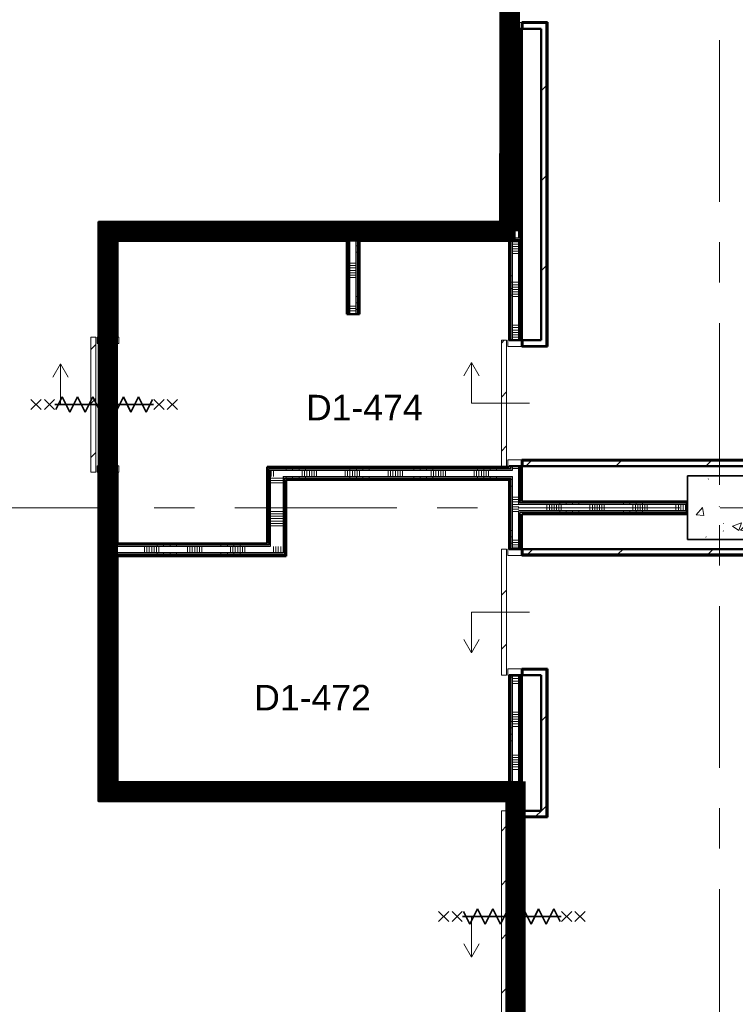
# Model space of a CAD drawing. Extents: x -2538 to 83400, y -8040 to 61900.
# Tile 7 of 105: x 10108 to 15725, y 11700 to 19433. Entities that reach past the tile are written whole.
import ezdxf

# ---------------------------------------------------------------- set-up
doc = ezdxf.new("R2010")
doc.units = 0
doc.header["$LTSCALE"] = 100
doc.linetypes.add('SCHEIDING_BRANDWEREND60', pattern=[3.2, 0.8, -1.6, 0.8])
doc.linetypes.add('stramien', pattern=[22.225, 12.7, -3.175, 3.175, -3.175])
for name, color, linetype, lineweight in [('00---0--FM-RUIMTENR', 7, 'Continuous', 18), ('BA20----_WANDEN', 14, 'Continuous', 50), ('BL$1A---_ALGEMEEN', 7, 'Continuous', 18), ('BL$7A---_STRAMIEN', 7, 'Continuous', 18), ('BL20----_WANDEN', 7, 'Continuous', 25), ('BL28----_CONSTRUCTIES', 4, 'Continuous', 18), ('BL30----_BRANDSYMBOLEN', 14, 'Continuous', 35), ('BL30----_KOZIJNEN', 14, 'Continuous', 25), ('BL40----_BRANDWERENDESCHEIDING_60MIN', 84, 'SCHEIDING_BRANDWEREND60', 158)]:
    doc.layers.add(name, color=color, linetype=linetype, lineweight=lineweight)
doc.styles.add('Arial', font='arial.ttf', dxfattribs={"height": 200})
pattern_1 = [(45, (1253.4, 5927.3), (-353.553, 353.553), [])]
pattern_2 = [(270, (14496.67, 15650), (500, -2e-12), []), (270, (14446.67, 15650), (500, -2e-12), []), (270, (14396.67, 15650), (500, -2e-12), []), (270, (14346.67, 15650), (500, -2e-12), [])]
pattern_3 = [(90, (12587.5, 17695), (-500, 2e-12), []), (90, (12637.5, 17695), (-500, 2e-12), []), (90, (12687.5, 17695), (-500, 2e-12), []), (90, (12737.5, 17695), (-500, 2e-12), [])]
pattern_4 = [(180, (10875, 15695), (7e-13, -500), []), (180, (10875, 15745), (7e-13, -500), []), (180, (10875, 15795), (7e-13, -500), []), (180, (10875, 15845), (7e-13, -500), [])]
pattern_5 = [(270, (12262.5, 13445), (500, -2e-12), []), (270, (12212.5, 13445), (500, -2e-12), []), (270, (12162.5, 13445), (500, -2e-12), []), (270, (12112.5, 13445), (500, -2e-12), [])]
pattern_6 = [(270, (11337.5, 15320), (500, 3e-14), []), (270, (11287.5, 15320), (500, 3e-14), []), (270, (11237.5, 15320), (500, 3e-14), []), (270, (11187.5, 15320), (500, 3e-14), [])]
pattern_7 = [(90, (13200, 15820), (-500, 2e-12), []), (90, (13250, 15820), (-500, 2e-12), []), (90, (13300, 15820), (-500, 2e-12), []), (90, (13350, 15820), (-500, 2e-12), [])]
pattern_8 = [(0, (12050, 15370), (0, 500), []), (0, (12050, 15320), (0, 500), []), (0, (12050, 15270), (0, 500), []), (0, (12050, 15220), (0, 500), [])]
pattern_9 = [(180, (12775, 17607.5), (-6e-14, -500), []), (180, (12775, 17657.5), (-6e-14, -500), []), (180, (12775, 17707.5), (-6e-14, -500), []), (180, (12775, 17757.5), (-6e-14, -500), [])]
pattern_10 = [(180, (14050, 19670), (7e-13, -500), []), (180, (14050, 19720), (7e-13, -500), []), (180, (14050, 19770), (7e-13, -500), []), (180, (14050, 19820), (7e-13, -500), [])]
pattern_11 = [(180, (14050, 15770), (7e-13, -500), []), (180, (14050, 15820), (7e-13, -500), []), (180, (14050, 15870), (7e-13, -500), []), (180, (14050, 15920), (7e-13, -500), [])]
pattern_12 = [(180, (14050, 11870), (7e-13, -500), []), (180, (14050, 11920), (7e-13, -500), []), (180, (14050, 11970), (7e-13, -500), []), (180, (14050, 12020), (7e-13, -500), [])]

# ---------------------------------------------------------------- blocks, each defined once
blk = doc.blocks.new('28_CL_beton - kolom - Betonkolom 500x500-V36-1')
at = {"layer": 'BL28----_CONSTRUCTIES'}
h = blk.add_hatch(dxfattribs=at)
h.set_pattern_fill('FP_38', color=256, style=0, pattern_type=2)
h.set_pattern_definition([(50, (-14346.6, -9672.7), (728.737, -63.756), [76.2, -838.2]), (355, (-14346.6, -9672.7), (-140.972, 764.228), [60.96, -670.56]), (100.451, (-14285.9, -9678), (587.77, 700.467), [64.76, -712.36]), (46.184, (-14346.6, -9469.5), (1084.316, -168.17), [114.3, -1257.3]), (96.636, (-14256.2, -9483.5), (949.61, 989.71), [97.14, -1068.54]), (351.184, (-14346.6, -9469.5), (949.62, 989.7), [91.44, -1005.84]), (21, (-14245, -9520.3), (606.458, -409.06), [76.2, -838.2]), (326, (-14245, -9520.3), (247.208, 736.753), [60.96, -670.56]), (71.451, (-14194.5, -9554.4), (853.668, 327.685), [64.76, -712.36]), (37.5, (-14346.6, -9672.68), (12.3547, 338.22), [3.353, -659.079, 3.353, -677.367, -673.1]), (37.5, (-14346.6, -9672.68), (12.3547, 338.22), [-1343.152, 3.353, -669.747]), (7.5, (-14346.6, -9672.68), (267.279, 400.722), [3.353, -384.759, 3.353, -643.839, -256.54]), (7.5, (-14346.6, -9672.68), (267.279, 400.722), [-1035.304, 3.353, -253.187]), (327.5, (-14573.18, -9672.68), (542.3633, -22.9153), [3.353, -250.647, 3.353, -789.127, -1051.56]), (327.5, (-14573.18, -9672.68), (542.3633, -22.9153), [-1046.48, 3.353, -1048.207]), (317.5, (-14674.78, -9672.7), (592.517, 101.707), [3.353, -326.847, 3.353, -522.935, -746.76]), (317.5, (-14674.78, -9672.7), (592.517, 101.707), [-856.488, 3.353, -743.407])])
h.paths.add_polyline_path([(250, -250), (250, 250), (-250, 250), (-250, -250), (64, -250)], flags=0)
at = {"layer": 'BL28----_CONSTRUCTIES', "lineweight": 35}
for p, q in [((250, 250), (-250, 250)), ((-250, 250), (-250, -250)), ((250, -250), (250, 250)), ((-250, -250), (250, -250))]:
    blk.add_line(p, q, dxfattribs=at)
blk = doc.blocks.new('32_DR_AMC_s_enkele schuifdeur_dt1 - 990x2160-V234-1')
at = {"layer": 'BL30----_KOZIJNEN', "lineweight": 18}
h = blk.add_hatch(dxfattribs=at)
h.set_pattern_fill('FP_1194', color=256, style=0, pattern_type=2)
h.set_pattern_definition([(315, (-10167.68, 12746.6), (212.132, 212.132), [])])
h.paths.add_polyline_path([(-170, 70), (820, 70), (820, 110), (-170, 110)], flags=0)
at = {"layer": 'BL$1A---_ALGEMEEN'}
for p, q in [((645, 346), (541.1, 406)), ((325, -109.9), (325, 346)), ((325, 346), (645, 346)), ((645, 346), (541.1, 286))]:
    blk.add_line(p, q, dxfattribs=at)
at = {"layer": 'BL30----_KOZIJNEN', "lineweight": 18}
for p, q in [((820, 110), (-170, 110)), ((-170, 110), (-170, 70)), ((820, 70), (820, 110)), ((-170, 70), (820, 70)), ((-120, 60), (-170, 60)), ((-170, 60), (-170, -60)), ((-120, -60), (-120, 60)), ((820, 60), (770, 60)), ((770, 60), (770, -60)), ((820, -60), (820, 60)), ((-170, -60), (-120, -60)), ((770, -60), (820, -60))]:
    blk.add_line(p, q, dxfattribs=at)
blk = doc.blocks.new('32_DR_AMC_s_enkele schuifdeur_dt1 - 990x2160-V235-1')
at = {"layer": 'BL30----_KOZIJNEN', "lineweight": 18}
h = blk.add_hatch(dxfattribs=at)
h.set_pattern_fill('FP_1195', color=256, style=0, pattern_type=2)
h.set_pattern_definition([(135, (9177.68, -12746.6), (-212.132, -212.132), [])])
h.paths.add_polyline_path([(820, -110), (820, -70), (-170, -70), (-170, -110), (781.1, -110)], flags=0)
at = {"layer": 'BL$1A---_ALGEMEEN'}
for p, q in [((325, 109.9), (325, -346)), ((645, -346), (541.1, -286)), ((325, -346), (645, -346)), ((645, -346), (541.1, -406))]:
    blk.add_line(p, q, dxfattribs=at)
at = {"layer": 'BL30----_KOZIJNEN', "lineweight": 18}
for p, q in [((-170, -60), (-170, 60)), ((-170, 60), (-120, 60)), ((-120, 60), (-120, -60)), ((770, -60), (770, 60)), ((770, 60), (820, 60)), ((820, 60), (820, -60)), ((-120, -60), (-170, -60)), ((-170, -70), (820, -70)), ((-170, -110), (-170, -70)), ((820, -60), (770, -60)), ((820, -70), (820, -110)), ((820, -110), (-170, -110))]:
    blk.add_line(p, q, dxfattribs=at)
blk = doc.blocks.new('32_DR_AMC_s_enkele schuifdeur_dt1 - 1660x2160_wbdbo60-V244-1')
at = {"layer": 'BL30----_KOZIJNEN', "lineweight": 18}
h = blk.add_hatch(dxfattribs=at)
h.set_pattern_fill('FP_1211', color=256, style=0, pattern_type=2)
h.set_pattern_definition([(135, (14587.7, -12746.6), (-500, -500), []), (135, (14587.7, -12576.6), (-500, -500), []), (135, (14587.7, -12566.6), (-500, -500), []), (135, (14587.7, -12556.6), (-500, -500), []), (135, (14587.7, -12546.6), (-500, -500), []), (135, (14587.7, -12536.6), (-500, -500), []), (135, (14587.7, -12526.6), (-500, -500), []), (135, (14587.7, -12516.6), (-500, -500), [])])
h.paths.add_polyline_path([(1155, -40), (1155, 60), (1105, 60), (1105, -60), (1155, -60)], flags=0)
h = blk.add_hatch(dxfattribs=at)
h.set_pattern_fill('FP_1212', color=256, style=0, pattern_type=2)
h.set_pattern_definition([(135, (14587.68, -12746.6), (-212.132, -212.132), [])])
h.paths.add_polyline_path([(1155, -70), (-505, -70), (-505, -110), (1155, -110)], flags=0)
at = {"layer": 'BL$1A---_ALGEMEEN'}
for p, q in [((325, 109.9), (325, -346)), ((645, -346), (541.1, -286)), ((325, -346), (645, -346)), ((645, -346), (541.1, -406))]:
    blk.add_line(p, q, dxfattribs=at)
at = {"layer": 'BL30----_BRANDSYMBOLEN'}
for p, q in [((285, 466.4), (365, 546.4)), ((365, 466.4), (285, 546.4)), ((285, 361.4), (365, 441.4)), ((365, 361.4), (285, 441.4)), ((365, 351.4), (265, 301.4)), ((325, -416.3), (325, 358.7)), ((325, -416.3), (325, 358.7)), ((265, 301.4), (385, 241.4)), ((385, 241.4), (265, 181.4)), ((265, 181.4), (385, 121.4)), ((385, 121.4), (265, 61.4)), ((265, 61.4), (385, 1.4)), ((385, 1.4), (265, -58.6)), ((265, -58.6), (385, -118.6)), ((385, -118.6), (265, -178.6)), ((265, -178.6), (385, -238.6)), ((385, -238.6), (265, -298.6)), ((265, -298.6), (385, -358.6)), ((385, -358.6), (285, -408.6)), ((365, -498.7), (285, -418.6)), ((285, -498.7), (365, -418.6)), ((285, -603.6), (365, -523.6)), ((365, -603.6), (285, -523.6))]:
    blk.add_line(p, q, dxfattribs=at)
at = {"layer": 'BL30----_KOZIJNEN', "lineweight": 18}
for p, q in [((-505, -60), (-505, 60)), ((-505, 60), (-455, 60)), ((-455, 60), (-455, -60)), ((1105, -60), (1105, 60)), ((1105, 60), (1155, 60)), ((1155, 60), (1155, -60)), ((-455, -60), (-505, -60)), ((-505, -70), (1155, -70)), ((-505, -110), (-505, -70)), ((1155, -60), (1105, -60)), ((1155, -70), (1155, -110)), ((1155, -110), (-505, -110))]:
    blk.add_line(p, q, dxfattribs=at)
blk = doc.blocks.new('32_DR_AMC_s_enkele schuifdeur_dt1 - 1660x2160_wbdbo60-V245-1')
at = {"layer": 'BL30----_KOZIJNEN', "lineweight": 18}
h = blk.add_hatch(dxfattribs=at)
h.set_pattern_fill('FP_1213', color=256, style=0, pattern_type=2)
h.set_pattern_definition([(135, (6787.7, -12746.6), (-500, -500), []), (135, (6787.7, -12576.6), (-500, -500), []), (135, (6787.7, -12566.6), (-500, -500), []), (135, (6787.7, -12556.6), (-500, -500), []), (135, (6787.7, -12546.6), (-500, -500), []), (135, (6787.7, -12536.6), (-500, -500), []), (135, (6787.7, -12526.6), (-500, -500), []), (135, (6787.7, -12516.6), (-500, -500), [])])
h.paths.add_polyline_path([(1155, -40), (1155, 60), (1105, 60), (1105, -60), (1155, -60)], flags=0)
h = blk.add_hatch(dxfattribs=at)
h.set_pattern_fill('FP_1214', color=256, style=0, pattern_type=2)
h.set_pattern_definition([(135, (6787.68, -12746.6), (-212.132, -212.132), [])])
h.paths.add_polyline_path([(1155, -70), (-505, -70), (-505, -110), (1155, -110)], flags=0)
at = {"layer": 'BL$1A---_ALGEMEEN'}
for p, q in [((325, 109.9), (325, -346)), ((645, -346), (541.1, -286)), ((325, -346), (645, -346)), ((645, -346), (541.1, -406))]:
    blk.add_line(p, q, dxfattribs=at)
at = {"layer": 'BL30----_BRANDSYMBOLEN'}
for p, q in [((285, 466.4), (365, 546.4)), ((365, 466.4), (285, 546.4)), ((285, 361.4), (365, 441.4)), ((365, 361.4), (285, 441.4)), ((365, 351.4), (265, 301.4)), ((325, -416.3), (325, 358.7)), ((325, -416.3), (325, 358.7)), ((265, 301.4), (385, 241.4)), ((385, 241.4), (265, 181.4)), ((265, 181.4), (385, 121.4)), ((385, 121.4), (265, 61.4)), ((265, 61.4), (385, 1.4)), ((385, 1.4), (265, -58.6)), ((265, -58.6), (385, -118.6)), ((385, -118.6), (265, -178.6)), ((265, -178.6), (385, -238.6)), ((385, -238.6), (265, -298.6)), ((265, -298.6), (385, -358.6)), ((385, -358.6), (285, -408.6)), ((365, -498.7), (285, -418.6)), ((285, -498.7), (365, -418.6)), ((285, -603.6), (365, -523.6)), ((365, -603.6), (285, -523.6))]:
    blk.add_line(p, q, dxfattribs=at)
at = {"layer": 'BL30----_KOZIJNEN', "lineweight": 18}
for p, q in [((-505, -60), (-505, 60)), ((-505, 60), (-455, 60)), ((-455, 60), (-455, -60)), ((1105, -60), (1105, 60)), ((1105, 60), (1155, 60)), ((1155, 60), (1155, -60)), ((-455, -60), (-505, -60)), ((-505, -70), (1155, -70)), ((-505, -110), (-505, -70)), ((1155, -60), (1105, -60)), ((1155, -70), (1155, -110)), ((1155, -110), (-505, -110))]:
    blk.add_line(p, q, dxfattribs=at)
blk = doc.blocks.new('32_DR_AMC_s_enkele schuifdeur_dt1 - 1060x2160_wbdbo60-V253-1')
at = {"layer": 'BL30----_KOZIJNEN', "lineweight": 18}
h = blk.add_hatch(dxfattribs=at)
h.set_pattern_fill('FP_1228', color=256, style=0, pattern_type=2)
h.set_pattern_definition([(315, (-10157.68, 9546.6), (212.132, 212.132), [])])
h.paths.add_polyline_path([(-205, 95), (855, 95), (855, 135), (-205, 135)], flags=0)
at = {"layer": 'BL$1A---_ALGEMEEN'}
for p, q in [((645, 371), (541.1, 431)), ((325, -84.9), (325, 371)), ((325, 371), (645, 371)), ((645, 371), (541.1, 311))]:
    blk.add_line(p, q, dxfattribs=at)
at = {"layer": 'BL30----_BRANDSYMBOLEN'}
for p, q in [((285, 603.6), (365, 523.6)), ((365, 603.6), (285, 523.6)), ((365, 498.7), (285, 418.6)), ((285, 498.7), (365, 418.6)), ((385, 358.6), (285, 408.6)), ((325, 416.3), (325, -358.7)), ((325, 416.3), (325, -358.7)), ((265, 298.6), (385, 358.6)), ((385, 238.6), (265, 298.6)), ((265, 178.6), (385, 238.6)), ((385, 118.6), (265, 178.6)), ((265, 58.6), (385, 118.6)), ((385, -1.4), (265, 58.6)), ((265, -61.4), (385, -1.4)), ((385, -121.4), (265, -61.4)), ((265, -181.4), (385, -121.4)), ((385, -241.4), (265, -181.4)), ((265, -301.4), (385, -241.4)), ((365, -351.4), (265, -301.4)), ((285, -361.4), (365, -441.4)), ((365, -361.4), (285, -441.4)), ((285, -466.4), (365, -546.4)), ((365, -466.4), (285, -546.4))]:
    blk.add_line(p, q, dxfattribs=at)
at = {"layer": 'BL30----_KOZIJNEN', "lineweight": 18}
for p, q in [((855, 135), (-205, 135)), ((-205, 135), (-205, 95)), ((-205, 95), (855, 95)), ((-155, 85), (-205, 85)), ((-205, 85), (-205, -85)), ((-155, -85), (-155, 85)), ((855, 85), (805, 85)), ((805, 85), (805, -85)), ((855, 95), (855, 135)), ((855, -85), (855, 85)), ((-205, -85), (-155, -85)), ((805, -85), (855, -85))]:
    blk.add_line(p, q, dxfattribs=at)

msp = doc.modelspace()

# ---------------------------------------------------------------- hatches: boundary and pattern name
at = {"layer": 'BA20----_WANDEN', "lineweight": 18}
h = msp.add_hatch(dxfattribs=at)
h.set_pattern_fill('FP_1361', color=256, angle=90, style=0, pattern_type=2)
h.set_pattern_definition(pattern_10)
h.paths.add_polyline_path([(14037.5, 17720), (14037.5, 19360), (14025, 19360), (14025, 17720)], flags=0)
h.paths.add_polyline_path([(14025, 21020), (14037.5, 21020), (14037.5, 21220), (14025, 21220), (14025, 21095)], flags=0)
h = msp.add_hatch(dxfattribs=at)
h.set_pattern_fill('FP_1361', color=256, angle=90, style=0, pattern_type=2)
h.set_pattern_definition(pattern_10)
h.paths.add_polyline_path([(14050, 17707.5), (14050, 19360), (14037.5, 19360), (14037.5, 17707.5)], flags=0)
h.paths.add_polyline_path([(14050, 21020), (14050, 21232.5), (14037.5, 21232.5), (14037.5, 21020)], flags=0)
h = msp.add_hatch(dxfattribs=at)
h.set_pattern_fill('FP_1362', color=256, angle=90, style=0, pattern_type=2)
h.set_pattern_definition([(180, (14050, 19470), (5e-13, -337.5), []), (180, (14050, 19488.75), (5e-13, -337.5), []), (180, (14050, 19507.5), (5e-13, -337.5), []), (180, (14050, 19526.25), (5e-13, -337.5), []), (180, (14050, 19545), (5e-13, -337.5), []), (180, (14050, 19563.75), (5e-13, -337.5), []), (180, (14050, 19582.5), (5e-13, -337.5), [])])
h.paths.add_polyline_path([(14025, 17820), (14025, 19360), (13975, 19360), (13975, 17820)], flags=0)
h.paths.add_polyline_path([(14025, 21020), (14025, 21120), (13975, 21120), (13975, 21020)], flags=0)
h = msp.add_hatch(dxfattribs=at)
h.set_pattern_fill('FP_1361', color=256, angle=90, style=0, pattern_type=2)
h.set_pattern_definition(pattern_10)
h.paths.add_polyline_path([(13962.5, 17845), (13962.5, 19360), (13950, 19360), (13950, 17845)], flags=0)
h.paths.add_polyline_path([(13962.5, 21020), (13962.5, 21095), (13950, 21095), (13950, 21020)], flags=0)
h = msp.add_hatch(dxfattribs=at)
h.set_pattern_fill('FP_1361', color=256, angle=90, style=0, pattern_type=2)
h.set_pattern_definition(pattern_10)
h.paths.add_polyline_path([(13975, 17832.5), (13975, 19360), (13962.5, 19360), (13962.5, 17832.5)], flags=0)
h.paths.add_polyline_path([(13962.5, 21020), (13975, 21020), (13975, 21107.5), (13962.5, 21107.5), (13962.5, 21095)], flags=0)
h = msp.add_hatch(dxfattribs=at)
h.set_pattern_fill('FP_44', color=256, style=0, pattern_type=2)
h.set_pattern_definition(pattern_1)
h.paths.add_polyline_path([(14240, 16875), (14240, 19362), (14200, 19362), (14200, 16875)], flags=0)
h = msp.add_hatch(dxfattribs=at)
h.set_pattern_fill('FP_44', color=256, style=0, pattern_type=2)
h.set_pattern_definition(pattern_1)
h.paths.add_polyline_path([(14240, 16865), (14250, 16865), (14250, 19402), (14240, 19402), (14240, 16875)], flags=0)
h = msp.add_hatch(dxfattribs=at)
h.set_pattern_fill('FP_1065', color=256, angle=90, style=0, pattern_type=2)
h.set_pattern_definition(pattern_3)
h.paths.add_polyline_path([(13962.5, 17832.5), (13962.5, 17845), (10725, 17845), (10725, 17832.5), (13709, 17832.5)], flags=0)
h = msp.add_hatch(dxfattribs=at)
h.set_pattern_fill('FP_1067', color=256, angle=90, style=0, pattern_type=2)
h.set_pattern_definition(pattern_4)
h.paths.add_polyline_path([(10725, 13295), (10737.5, 13295), (10737.5, 15880), (10725, 15880), (10725, 14243.9)], flags=0)
h.paths.add_polyline_path([(10737.5, 16940), (10737.5, 17832.5), (10725, 17832.5), (10725, 16940)], flags=0)
h = msp.add_hatch(dxfattribs=at)
h.set_pattern_fill('FP_1065', color=256, angle=90, style=0, pattern_type=2)
h.set_pattern_definition(pattern_3)
h.paths.add_polyline_path([(13709, 17820), (13975, 17820), (13975, 17832.5), (10737.5, 17832.5), (10737.5, 17820), (12303.9, 17820)], flags=0)
h = msp.add_hatch(dxfattribs=at)
h.set_pattern_fill('FP_1067', color=256, angle=90, style=0, pattern_type=2)
h.set_pattern_definition(pattern_4)
h.paths.add_polyline_path([(10737.5, 13307.5), (10750, 13307.5), (10750, 15880), (10737.5, 15880), (10737.5, 14243.9)], flags=0)
h.paths.add_polyline_path([(10750, 16940), (10750, 17820), (10737.5, 17820), (10737.5, 16940)], flags=0)
h = msp.add_hatch(dxfattribs=at)
h.set_pattern_fill('FP_1066', color=256, angle=90, style=0, pattern_type=2)
h.set_pattern_definition([(90, (12387.5, 17695), (-337.5, 1e-12), []), (90, (12406.25, 17695), (-337.5, 1e-12), []), (90, (12425, 17695), (-337.5, 1e-12), []), (90, (12443.75, 17695), (-337.5, 1e-12), []), (90, (12462.5, 17695), (-337.5, 1e-12), []), (90, (12481.25, 17695), (-337.5, 1e-12), []), (90, (12500, 17695), (-337.5, 1e-12), [])])
h.paths.add_polyline_path([(14025, 17720), (14025, 17820), (10750, 17820), (10750, 17720), (13709, 17720)], flags=0)
h = msp.add_hatch(dxfattribs=at)
h.set_pattern_fill('FP_1068', color=256, angle=90, style=0, pattern_type=2)
h.set_pattern_definition([(180, (10875, 15495), (-2e-12, -337.5), []), (180, (10875, 15513.75), (-2e-12, -337.5), []), (180, (10875, 15532.5), (-2e-12, -337.5), []), (180, (10875, 15551.25), (-2e-12, -337.5), []), (180, (10875, 15570), (-2e-12, -337.5), []), (180, (10875, 15588.75), (-2e-12, -337.5), []), (180, (10875, 15607.5), (-2e-12, -337.5), [])])
h.paths.add_polyline_path([(10750, 13320), (10850, 13320), (10850, 15880), (10750, 15880), (10750, 14243.9)], flags=0)
h.paths.add_polyline_path([(10850, 16940), (10850, 17720), (10750, 17720), (10750, 16940)], flags=0)
h = msp.add_hatch(dxfattribs=at)
h.set_pattern_fill('FP_1065', color=256, angle=90, style=0, pattern_type=2)
h.set_pattern_definition(pattern_3)
h.paths.add_polyline_path([(13709, 17707.5), (14037.5, 17707.5), (14037.5, 17720), (12750, 17720), (12750, 17707.5), (12762.5, 17707.5)], flags=0)
h.paths.add_polyline_path([(12303.9, 17707.5), (12700, 17707.5), (12700, 17720), (10850, 17720), (10850, 17707.5), (10862.5, 17707.5)], flags=0)
h = msp.add_hatch(dxfattribs=at)
h.set_pattern_fill('FP_1078', color=256, angle=90, style=0, pattern_type=2)
h.set_pattern_definition([(180, (12775, 17407.5), (-4e-14, -337.5), []), (180, (12775, 17426.25), (-4e-14, -337.5), []), (180, (12775, 17445), (-4e-14, -337.5), []), (180, (12775, 17463.75), (-4e-14, -337.5), []), (180, (12775, 17482.5), (-4e-14, -337.5), []), (180, (12775, 17501.25), (-4e-14, -337.5), []), (180, (12775, 17520), (-4e-14, -337.5), [])])
h.paths.add_polyline_path([(12700, 17120), (12750, 17120), (12750, 17720), (12700, 17720), (12700, 17591.5)], flags=0)
h = msp.add_hatch(dxfattribs=at)
h.set_pattern_fill('FP_1067', color=256, angle=90, style=0, pattern_type=2)
h.set_pattern_definition(pattern_4)
h.paths.add_polyline_path([(10850, 13420), (10862.5, 13420), (10862.5, 15245), (10850, 15245), (10850, 14243.9)], flags=0)
h.paths.add_polyline_path([(10862.5, 15295), (10862.5, 15880), (10850, 15880), (10850, 15295)], flags=0)
h.paths.add_polyline_path([(10862.5, 16940), (10862.5, 17707.5), (10850, 17707.5), (10850, 16940)], flags=0)
h = msp.add_hatch(dxfattribs=at)
h.set_pattern_fill('FP_1065', color=256, angle=90, style=0, pattern_type=2)
h.set_pattern_definition(pattern_3)
h.paths.add_polyline_path([(13709, 17695), (14050, 17695), (14050, 17707.5), (12762.5, 17707.5), (12762.5, 17695), (12775, 17695)], flags=0)
h.paths.add_polyline_path([(12687.5, 17695), (12687.5, 17707.5), (10862.5, 17707.5), (10862.5, 17695), (12675, 17695)], flags=0)
h = msp.add_hatch(dxfattribs=at)
h.set_pattern_fill('FP_1067', color=256, angle=90, style=0, pattern_type=2)
h.set_pattern_definition(pattern_4)
h.paths.add_polyline_path([(10862.5, 13432.5), (10875, 13432.5), (10875, 15232.5), (10862.5, 15232.5), (10862.5, 14243.9)], flags=0)
h.paths.add_polyline_path([(10862.5, 15307.5), (10875, 15307.5), (10875, 15880), (10862.5, 15880), (10862.5, 15359.8)], flags=0)
h.paths.add_polyline_path([(10875, 16940), (10875, 17695), (10862.5, 17695), (10862.5, 16940)], flags=0)
h = msp.add_hatch(dxfattribs=at)
h.set_pattern_fill('FP_1077', color=256, angle=90, style=0, pattern_type=2)
h.set_pattern_definition(pattern_9)
h.paths.add_polyline_path([(12687.5, 17120), (12687.5, 17695), (12675, 17695), (12675, 17120)], flags=0)
h = msp.add_hatch(dxfattribs=at)
h.set_pattern_fill('FP_1077', color=256, angle=90, style=0, pattern_type=2)
h.set_pattern_definition(pattern_9)
h.paths.add_polyline_path([(12687.5, 17120), (12700, 17120), (12700, 17707.5), (12687.5, 17707.5), (12687.5, 17591.5)], flags=0)
h = msp.add_hatch(dxfattribs=at)
h.set_pattern_fill('FP_1077', color=256, angle=90, style=0, pattern_type=2)
h.set_pattern_definition(pattern_9)
h.paths.add_polyline_path([(12762.5, 17120), (12762.5, 17707.5), (12750, 17707.5), (12750, 17120)], flags=0)
h = msp.add_hatch(dxfattribs=at)
h.set_pattern_fill('FP_1077', color=256, angle=90, style=0, pattern_type=2)
h.set_pattern_definition(pattern_9)
h.paths.add_polyline_path([(12775, 17120), (12775, 17695), (12762.5, 17695), (12762.5, 17120)], flags=0)
h = msp.add_hatch(dxfattribs=at)
h.set_pattern_fill('FP_1363', color=256, angle=90, style=0, pattern_type=2)
h.set_pattern_definition(pattern_11)
h.paths.add_polyline_path([(13962.5, 13445), (13962.5, 14285), (13950, 14285), (13950, 13445)], flags=0)
h.paths.add_polyline_path([(13962.5, 15275), (13962.5, 15832.5), (13950, 15832.5), (13950, 15275)], flags=0)
h.paths.add_polyline_path([(13950, 15907.5), (13962.5, 15907.5), (13962.5, 15925), (13950, 15925), (13950, 15917.7)], flags=0)
h.paths.add_polyline_path([(13950, 16915), (13962.5, 16915), (13962.5, 17695), (13950, 17695), (13950, 17591.5)], flags=0)
h = msp.add_hatch(dxfattribs=at)
h.set_pattern_fill('FP_1363', color=256, angle=90, style=0, pattern_type=2)
h.set_pattern_definition(pattern_11)
h.paths.add_polyline_path([(13975, 13445), (13975, 14285), (13962.5, 14285), (13962.5, 13445)], flags=0)
h.paths.add_polyline_path([(13975, 15275), (13975, 15845), (13962.5, 15845), (13962.5, 15275)], flags=0)
h.paths.add_polyline_path([(13975, 15895), (13975, 15925), (13962.5, 15925), (13962.5, 15895)], flags=0)
h.paths.add_polyline_path([(13975, 16915), (13975, 17695), (13962.5, 17695), (13962.5, 16915)], flags=0)
h = msp.add_hatch(dxfattribs=at)
h.set_pattern_fill('FP_1364', color=256, angle=90, style=0, pattern_type=2)
h.set_pattern_definition([(180, (14050, 15570), (5e-13, -337.5), []), (180, (14050, 15588.75), (5e-13, -337.5), []), (180, (14050, 15607.5), (5e-13, -337.5), []), (180, (14050, 15626.25), (5e-13, -337.5), []), (180, (14050, 15645), (5e-13, -337.5), []), (180, (14050, 15663.75), (5e-13, -337.5), []), (180, (14050, 15682.5), (5e-13, -337.5), [])])
h.paths.add_polyline_path([(13975, 13445), (14025, 13445), (14025, 14285), (13975, 14285), (13975, 13686)], flags=0)
h.paths.add_polyline_path([(13975, 15275), (14025, 15275), (14025, 15925), (13975, 15925), (13975, 15359.8)], flags=0)
h.paths.add_polyline_path([(13975, 16915), (14025, 16915), (14025, 17695), (13975, 17695), (13975, 17591.5)], flags=0)
h = msp.add_hatch(dxfattribs=at)
h.set_pattern_fill('FP_1363', color=256, angle=90, style=0, pattern_type=2)
h.set_pattern_definition(pattern_11)
h.paths.add_polyline_path([(14037.5, 13445), (14037.5, 14285), (14025, 14285), (14025, 13445)], flags=0)
h.paths.add_polyline_path([(14037.5, 15275), (14037.5, 15575), (14025, 15575), (14025, 15275)], flags=0)
h.paths.add_polyline_path([(14025, 15625), (14037.5, 15625), (14037.5, 15925), (14025, 15925), (14025, 15638.7)], flags=0)
h.paths.add_polyline_path([(14037.5, 16915), (14037.5, 17695), (14025, 17695), (14025, 16915)], flags=0)
h = msp.add_hatch(dxfattribs=at)
h.set_pattern_fill('FP_1363', color=256, angle=90, style=0, pattern_type=2)
h.set_pattern_definition(pattern_11)
h.paths.add_polyline_path([(14050, 13445), (14050, 14285), (14037.5, 14285), (14037.5, 13445)], flags=0)
h.paths.add_polyline_path([(14050, 15275), (14050, 15562.5), (14037.5, 15562.5), (14037.5, 15275)], flags=0)
h.paths.add_polyline_path([(14050, 15637.5), (14050, 15925), (14037.5, 15925), (14037.5, 15637.5)], flags=0)
h.paths.add_polyline_path([(14050, 16915), (14050, 17695), (14037.5, 17695), (14037.5, 16915)], flags=0)
h = msp.add_hatch(dxfattribs=at)
h.set_pattern_fill('FP_44', color=256, style=0, pattern_type=2)
h.set_pattern_definition(pattern_1)
h.paths.add_polyline_path([(17106.6, 15965), (17116.6, 15965), (17116.6, 15975), (14050, 15975), (14050, 15965), (16519.1, 15965)], flags=0)
h = msp.add_hatch(dxfattribs=at)
h.set_pattern_fill('FP_44', color=256, style=0, pattern_type=2)
h.set_pattern_definition(pattern_1)
h.paths.add_polyline_path([(17066.6, 15925), (17106.6, 15925), (17106.6, 15965), (14050, 15965), (14050, 15925), (16519.1, 15925)], flags=0)
h = msp.add_hatch(dxfattribs=at)
h.set_pattern_fill('FP_1073', color=256, angle=90, style=0, pattern_type=2)
h.set_pattern_definition(pattern_7)
h.paths.add_polyline_path([(13950, 15907.5), (13950, 15920), (12050, 15920), (12050, 15907.5), (13709, 15907.5)], flags=0)
h = msp.add_hatch(dxfattribs=at)
h.set_pattern_fill('FP_1075', color=256, angle=90, style=0, pattern_type=2)
h.set_pattern_definition(pattern_8)
h.paths.add_polyline_path([(12062.5, 15320), (12062.5, 15907.5), (12050, 15907.5), (12050, 15320)], flags=0)
h = msp.add_hatch(dxfattribs=at)
h.set_pattern_fill('FP_1073', color=256, angle=90, style=0, pattern_type=2)
h.set_pattern_definition(pattern_7)
h.paths.add_polyline_path([(13950, 15895), (13962.5, 15895), (13962.5, 15907.5), (12062.5, 15907.5), (12062.5, 15895), (13709, 15895)], flags=0)
h = msp.add_hatch(dxfattribs=at)
h.set_pattern_fill('FP_1075', color=256, angle=90, style=0, pattern_type=2)
h.set_pattern_definition(pattern_8)
h.paths.add_polyline_path([(12062.5, 15307.5), (12075, 15307.5), (12075, 15895), (12062.5, 15895), (12062.5, 15320)], flags=0)
h = msp.add_hatch(dxfattribs=at)
h.set_pattern_fill('FP_1074', color=256, angle=90, style=0, pattern_type=2)
h.set_pattern_definition([(90, (13000, 15820), (-337.5, 1e-12), []), (90, (13018.75, 15820), (-337.5, 1e-12), []), (90, (13037.5, 15820), (-337.5, 1e-12), []), (90, (13056.25, 15820), (-337.5, 1e-12), []), (90, (13075, 15820), (-337.5, 1e-12), []), (90, (13093.75, 15820), (-337.5, 1e-12), []), (90, (13112.5, 15820), (-337.5, 1e-12), [])])
h.paths.add_polyline_path([(13962.5, 15845), (13975, 15845), (13975, 15895), (12075, 15895), (12075, 15845), (13950, 15845)], flags=0)
h = msp.add_hatch(dxfattribs=at)
h.set_pattern_fill('FP_1076', color=256, angle=90, style=0, pattern_type=2)
h.set_pattern_definition([(0, (12050, 15570), (0, 337.5), []), (0, (12050, 15551.25), (0, 337.5), []), (0, (12050, 15532.5), (0, 337.5), []), (0, (12050, 15513.75), (0, 337.5), []), (0, (12050, 15495), (0, 337.5), []), (0, (12050, 15476.25), (0, 337.5), []), (0, (12050, 15457.5), (0, 337.5), [])])
h.paths.add_polyline_path([(12175, 15295), (12175, 15845), (12075, 15845), (12075, 15295)], flags=0)
h = msp.add_hatch(dxfattribs=at)
h.set_pattern_fill('FP_1073', color=256, angle=90, style=0, pattern_type=2)
h.set_pattern_definition(pattern_7)
h.paths.add_polyline_path([(13950, 15832.5), (13962.5, 15832.5), (13962.5, 15845), (12175, 15845), (12175, 15832.5), (13709, 15832.5)], flags=0)
h = msp.add_hatch(dxfattribs=at)
h.set_pattern_fill('FP_1075', color=256, angle=90, style=0, pattern_type=2)
h.set_pattern_definition(pattern_8)
h.paths.add_polyline_path([(12175, 15245), (12187.5, 15245), (12187.5, 15832.5), (12175, 15832.5), (12175, 15295)], flags=0)
h = msp.add_hatch(dxfattribs=at)
h.set_pattern_fill('FP_1073', color=256, angle=90, style=0, pattern_type=2)
h.set_pattern_definition(pattern_7)
h.paths.add_polyline_path([(13950, 15820), (13950, 15832.5), (12187.5, 15832.5), (12187.5, 15820), (13709, 15820)], flags=0)
h = msp.add_hatch(dxfattribs=at)
h.set_pattern_fill('FP_1075', color=256, angle=90, style=0, pattern_type=2)
h.set_pattern_definition(pattern_8)
h.paths.add_polyline_path([(12200, 15232.5), (12200, 15820), (12187.5, 15820), (12187.5, 15232.5)], flags=0)
h = msp.add_hatch(dxfattribs=at)
h.set_pattern_fill('FP_1054', color=256, angle=-270, style=0, pattern_type=2)
h.set_pattern_definition([(270, (14696.67, 15650), (337.5, -1e-12), []), (270, (14677.92, 15650), (337.5, -1e-12), []), (270, (14659.17, 15650), (337.5, -1e-12), []), (270, (14640.42, 15650), (337.5, -1e-12), []), (270, (14621.67, 15650), (337.5, -1e-12), []), (270, (14602.92, 15650), (337.5, -1e-12), []), (270, (14584.17, 15650), (337.5, -1e-12), [])])
h.paths.add_polyline_path([(15343.3, 15575), (15343.3, 15625), (14025, 15625), (14025, 15575), (15114, 15575)], flags=0)
h = msp.add_hatch(dxfattribs=at)
h.set_pattern_fill('FP_1053', color=256, angle=-270, style=0, pattern_type=2)
h.set_pattern_definition(pattern_2)
h.paths.add_polyline_path([(15343.3, 15625), (15343.3, 15637.5), (14037.5, 15637.5), (14037.5, 15625), (15114, 15625)], flags=0)
h = msp.add_hatch(dxfattribs=at)
h.set_pattern_fill('FP_1053', color=256, angle=-270, style=0, pattern_type=2)
h.set_pattern_definition(pattern_2)
h.paths.add_polyline_path([(15343.3, 15637.5), (15343.3, 15650), (14050, 15650), (14050, 15637.5), (15114, 15637.5)], flags=0)
h = msp.add_hatch(dxfattribs=at)
h.set_pattern_fill('FP_1053', color=256, angle=-270, style=0, pattern_type=2)
h.set_pattern_definition(pattern_2)
h.paths.add_polyline_path([(15343.3, 15562.5), (15343.3, 15575), (14037.5, 15575), (14037.5, 15562.5), (15114, 15562.5)], flags=0)
h = msp.add_hatch(dxfattribs=at)
h.set_pattern_fill('FP_1053', color=256, angle=-270, style=0, pattern_type=2)
h.set_pattern_definition(pattern_2)
h.paths.add_polyline_path([(15114, 15550), (15343.3, 15550), (15343.3, 15562.5), (14050, 15562.5), (14050, 15550), (14411.5, 15550)], flags=0)
h = msp.add_hatch(dxfattribs=at)
h.set_pattern_fill('FP_1071', color=256, angle=-270, style=0, pattern_type=2)
h.set_pattern_definition(pattern_6)
h.paths.add_polyline_path([(10875, 15307.5), (12062.5, 15307.5), (12062.5, 15320), (10875, 15320)], flags=0)
h = msp.add_hatch(dxfattribs=at)
h.set_pattern_fill('FP_1072', color=256, angle=-270, style=0, pattern_type=2)
h.set_pattern_definition([(270, (11537.5, 15320), (337.5, 2e-14), []), (270, (11518.75, 15320), (337.5, 2e-14), []), (270, (11500, 15320), (337.5, 2e-14), []), (270, (11481.25, 15320), (337.5, 2e-14), []), (270, (11462.5, 15320), (337.5, 2e-14), []), (270, (11443.75, 15320), (337.5, 2e-14), []), (270, (11425, 15320), (337.5, 2e-14), [])])
h.paths.add_polyline_path([(10850, 15245), (12175, 15245), (12175, 15295), (10850, 15295)], flags=0)
h = msp.add_hatch(dxfattribs=at)
h.set_pattern_fill('FP_1071', color=256, angle=-270, style=0, pattern_type=2)
h.set_pattern_definition(pattern_6)
h.paths.add_polyline_path([(12075, 15295), (12075, 15307.5), (10862.5, 15307.5), (10862.5, 15295), (10898.9, 15295)], flags=0)
h = msp.add_hatch(dxfattribs=at)
h.set_pattern_fill('FP_1071', color=256, angle=-270, style=0, pattern_type=2)
h.set_pattern_definition(pattern_6)
h.paths.add_polyline_path([(10898.9, 15232.5), (12187.5, 15232.5), (12187.5, 15245), (10862.5, 15245), (10862.5, 15232.5), (10875, 15232.5)], flags=0)
h = msp.add_hatch(dxfattribs=at)
h.set_pattern_fill('FP_44', color=256, style=0, pattern_type=2)
h.set_pattern_definition(pattern_1)
h.paths.add_polyline_path([(21160, 15235), (21200, 15235), (21200, 15275), (14050, 15275), (14050, 15235), (20734.2, 15235)], flags=0)
h = msp.add_hatch(dxfattribs=at)
h.set_pattern_fill('FP_44', color=256, style=0, pattern_type=2)
h.set_pattern_definition(pattern_1)
h.paths.add_polyline_path([(21150, 15225), (21160, 15225), (21160, 15235), (14050, 15235), (14050, 15225), (20734.2, 15225)], flags=0)
h = msp.add_hatch(dxfattribs=at)
h.set_pattern_fill('FP_1071', color=256, angle=-270, style=0, pattern_type=2)
h.set_pattern_definition(pattern_6)
h.paths.add_polyline_path([(10875, 15220), (12200, 15220), (12200, 15232.5), (10875, 15232.5)], flags=0)
h = msp.add_hatch(dxfattribs=at)
h.set_pattern_fill('FP_44', color=256, style=0, pattern_type=2)
h.set_pattern_definition(pattern_1)
h.paths.add_polyline_path([(14240, 13170), (14250, 13170), (14250, 14325), (14240, 14325), (14240, 13180)], flags=0)
h = msp.add_hatch(dxfattribs=at)
h.set_pattern_fill('FP_44', color=256, style=0, pattern_type=2)
h.set_pattern_definition(pattern_1)
h.paths.add_polyline_path([(14240, 13180), (14240, 14285), (14200, 14285), (14200, 13180)], flags=0)
h = msp.add_hatch(dxfattribs=at)
h.set_pattern_fill('FP_1070', color=256, angle=-270, style=0, pattern_type=2)
h.set_pattern_definition([(270, (12462.5, 13445), (337.5, -1e-12), []), (270, (12443.75, 13445), (337.5, -1e-12), []), (270, (12425, 13445), (337.5, -1e-12), []), (270, (12406.25, 13445), (337.5, -1e-12), []), (270, (12387.5, 13445), (337.5, -1e-12), []), (270, (12368.75, 13445), (337.5, -1e-12), []), (270, (12350, 13445), (337.5, -1e-12), [])])
h.paths.add_polyline_path([(13975, 13320), (14025, 13320), (14025, 13420), (10850, 13420), (10850, 13320), (13709, 13320)], flags=0)
h = msp.add_hatch(dxfattribs=at)
h.set_pattern_fill('FP_1069', color=256, angle=-270, style=0, pattern_type=2)
h.set_pattern_definition(pattern_5)
h.paths.add_polyline_path([(14025, 13420), (14037.5, 13420), (14037.5, 13432.5), (10862.5, 13432.5), (10862.5, 13420), (13709, 13420)], flags=0)
h = msp.add_hatch(dxfattribs=at)
h.set_pattern_fill('FP_1069', color=256, angle=-270, style=0, pattern_type=2)
h.set_pattern_definition(pattern_5)
h.paths.add_polyline_path([(14037.5, 13432.5), (14050, 13432.5), (14050, 13445), (10875, 13445), (10875, 13432.5), (13709, 13432.5)], flags=0)
h = msp.add_hatch(dxfattribs=at)
h.set_pattern_fill('FP_1365', color=256, angle=90, style=0, pattern_type=2)
h.set_pattern_definition(pattern_12)
h.paths.add_polyline_path([(14037.5, 9920), (14037.5, 11560), (14025, 11560), (14025, 9920)], flags=0)
h.paths.add_polyline_path([(14025, 13220), (14037.5, 13220), (14037.5, 13420), (14025, 13420), (14025, 13295)], flags=0)
h = msp.add_hatch(dxfattribs=at)
h.set_pattern_fill('FP_1365', color=256, angle=90, style=0, pattern_type=2)
h.set_pattern_definition(pattern_12)
h.paths.add_polyline_path([(14050, 9907.5), (14050, 11560), (14037.5, 11560), (14037.5, 9907.5)], flags=0)
h.paths.add_polyline_path([(14037.5, 13220), (14050, 13220), (14050, 13432.5), (14037.5, 13432.5), (14037.5, 13295)], flags=0)
h = msp.add_hatch(dxfattribs=at)
h.set_pattern_fill('FP_1069', color=256, angle=-270, style=0, pattern_type=2)
h.set_pattern_definition(pattern_5)
h.paths.add_polyline_path([(13950, 13295), (13962.5, 13295), (13962.5, 13307.5), (10737.5, 13307.5), (10737.5, 13295), (13709, 13295)], flags=0)
h = msp.add_hatch(dxfattribs=at)
h.set_pattern_fill('FP_1069', color=256, angle=-270, style=0, pattern_type=2)
h.set_pattern_definition(pattern_5)
h.paths.add_polyline_path([(13962.5, 13307.5), (13975, 13307.5), (13975, 13320), (10750, 13320), (10750, 13307.5), (13709, 13307.5)], flags=0)
h = msp.add_hatch(dxfattribs=at)
h.set_pattern_fill('FP_1365', color=256, angle=90, style=0, pattern_type=2)
h.set_pattern_definition(pattern_12)
h.paths.add_polyline_path([(13962.5, 10032.5), (13975, 10032.5), (13975, 11560), (13962.5, 11560), (13962.5, 10045)], flags=0)
h.paths.add_polyline_path([(13962.5, 13220), (13975, 13220), (13975, 13307.5), (13962.5, 13307.5), (13962.5, 13295)], flags=0)
h = msp.add_hatch(dxfattribs=at)
h.set_pattern_fill('FP_1366', color=256, angle=90, style=0, pattern_type=2)
h.set_pattern_definition([(180, (14050, 11670), (-2e-12, -337.5), []), (180, (14050, 11688.75), (-2e-12, -337.5), []), (180, (14050, 11707.5), (-2e-12, -337.5), []), (180, (14050, 11726.25), (-2e-12, -337.5), []), (180, (14050, 11745), (-2e-12, -337.5), []), (180, (14050, 11763.75), (-2e-12, -337.5), []), (180, (14050, 11782.5), (-2e-12, -337.5), [])])
h.paths.add_polyline_path([(14025, 10020), (14025, 11560), (13975, 11560), (13975, 10020)], flags=0)
h.paths.add_polyline_path([(13975, 13220), (14025, 13220), (14025, 13320), (13975, 13320), (13975, 13295)], flags=0)
h = msp.add_hatch(dxfattribs=at)
h.set_pattern_fill('FP_1365', color=256, angle=90, style=0, pattern_type=2)
h.set_pattern_definition(pattern_12)
h.paths.add_polyline_path([(13962.5, 10045), (13962.5, 11560), (13950, 11560), (13950, 10045)], flags=0)
h.paths.add_polyline_path([(13962.5, 13220), (13962.5, 13295), (13950, 13295), (13950, 13220)], flags=0)
h = msp.add_hatch(dxfattribs=at)
h.set_pattern_fill('FP_44', color=256, style=0, pattern_type=2)
h.set_pattern_definition(pattern_1)
h.paths.add_polyline_path([(14050, 13180), (14200, 13180), (14200, 13220), (14050, 13220)], flags=0)
h = msp.add_hatch(dxfattribs=at)
h.set_pattern_fill('FP_44', color=256, style=0, pattern_type=2)
h.set_pattern_definition(pattern_1)
h.paths.add_polyline_path([(14240, 13170), (14240, 13180), (14050, 13180), (14050, 13170), (14200, 13170)], flags=0)

# ---------------------------------------------------------------- linework, layer by layer
at = {"layer": 'BL$7A---_STRAMIEN', "linetype": 'stramien'}
for p, q in [((15600, -2000), (15600, 60900)), ((-1537.7, 15600), (83400, 15600)), ((-1537.7, 15600), (83400, 15600))]:
    msp.add_line(p, q, dxfattribs=at)
at = {"layer": 'BL20----_WANDEN', "lineweight": 50}
for p, q in [((14250, 19412), (14050, 19412)), ((14050, 19412), (14050, 19362)), ((14250, 16865), (14250, 19412)), ((13950, 19360), (13950, 17845)), ((14050, 19360), (13950, 19360)), ((14050, 19362), (14200, 19362)), ((14050, 16865), (14050, 19360)), ((14200, 19362), (14200, 16915)), ((13950, 17845), (10725, 17845)), ((10725, 17845), (10725, 16940)), ((10875, 17695), (12675, 17695)), ((10875, 16940), (10875, 17695)), ((12675, 17695), (12675, 17120)), ((12775, 17120), (12775, 17695)), ((14050, 17695), (12775, 17695)), ((13950, 17695), (13950, 16915)), ((12675, 17120), (12775, 17120)), ((10725, 16940), (10875, 16940)), ((14200, 16915), (13950, 16915)), ((14050, 16865), (14250, 16865)), ((17116.6, 15975), (14050, 15975)), ((14050, 15650), (14050, 15975)), ((10725, 15880), (10725, 13295)), ((10875, 15880), (10725, 15880)), ((10875, 15320), (10875, 15880)), ((13950, 15920), (12050, 15920)), ((12050, 15920), (12050, 15320)), ((13950, 15925), (17066.6, 15925)), ((13950, 15925), (13950, 15920)), ((12200, 15820), (13950, 15820)), ((12200, 15220), (12200, 15820)), ((13950, 15820), (13950, 15275)), ((15343.3, 15650), (14050, 15650)), ((15343.3, 15550), (15343.3, 15650)), ((14050, 15550), (15343.3, 15550)), ((14050, 15225), (14050, 15550)), ((12050, 15320), (10875, 15320)), ((13950, 15275), (14050, 15275)), ((21200, 15275), (14050, 15275)), ((10875, 13445), (10875, 15220)), ((10875, 15220), (12200, 15220)), ((14050, 15225), (21150, 15225)), ((14250, 14335), (14050, 14335)), ((14050, 14335), (14050, 14285)), ((14250, 13170), (14250, 14335)), ((13950, 14285), (13950, 13445)), ((14050, 14285), (13950, 14285)), ((14050, 14285), (14200, 14285)), ((14050, 14285), (14050, 13170)), ((14200, 14285), (14200, 13220)), ((10875, 13445), (14050, 13445)), ((10725, 13295), (13950, 13295)), ((13950, 13295), (13950, 13220)), ((14200, 13220), (13950, 13220)), ((14050, 13170), (14250, 13170))]:
    msp.add_line(p, q, dxfattribs=at)
at = {"layer": 'BL20----_WANDEN'}
for p, q in [((13962.5, 17832.5), (13962.5, 19360)), ((13975, 17820), (13975, 19360)), ((14025, 17720), (14025, 19360)), ((14037.5, 17707.5), (14037.5, 19360)), ((14240, 19402), (14050, 19402)), ((14240, 16875), (14240, 19402)), ((10737.5, 17832.5), (13962.5, 17832.5)), ((10737.5, 16940), (10737.5, 17832.5)), ((10750, 17820), (13975, 17820)), ((10750, 16940), (10750, 17820)), ((10850, 17720), (14025, 17720)), ((10850, 16940), (10850, 17720)), ((12700, 17120), (12700, 17720)), ((12750, 17120), (12750, 17720)), ((10862.5, 17707.5), (12687.5, 17707.5)), ((10862.5, 16940), (10862.5, 17707.5)), ((12687.5, 17120), (12687.5, 17707.5)), ((12762.5, 17707.5), (14037.5, 17707.5)), ((12762.5, 17120), (12762.5, 17707.5)), ((13962.5, 16915), (13962.5, 17695)), ((13975, 16915), (13975, 17695)), ((14025, 16915), (14025, 17695)), ((14037.5, 16915), (14037.5, 17695)), ((14050, 16875), (14240, 16875)), ((17106.6, 15965), (14050, 15965)), ((10737.5, 13307.5), (10737.5, 15880)), ((10750, 13320), (10750, 15880)), ((10850, 13420), (10850, 15880)), ((10862.5, 15307.5), (10862.5, 15880)), ((12062.5, 15907.5), (13962.5, 15907.5)), ((12062.5, 15907.5), (12062.5, 15307.5)), ((12075, 15895), (13975, 15895)), ((12075, 15895), (12075, 15295)), ((13962.5, 15907.5), (13962.5, 15925)), ((13975, 15895), (13975, 15925)), ((14025, 15625), (14025, 15925)), ((14037.5, 15637.5), (14037.5, 15925)), ((12175, 15845), (13975, 15845)), ((12175, 15845), (12175, 15245)), ((12187.5, 15832.5), (13962.5, 15832.5)), ((12187.5, 15832.5), (12187.5, 15232.5)), ((13962.5, 15275), (13962.5, 15832.5)), ((13975, 15275), (13975, 15845)), ((15343.3, 15625), (14025, 15625)), ((15343.3, 15637.5), (14037.5, 15637.5)), ((15343.3, 15575), (14025, 15575)), ((14025, 15275), (14025, 15575)), ((15343.3, 15562.5), (14037.5, 15562.5)), ((14037.5, 15275), (14037.5, 15562.5)), ((12075, 15295), (10850, 15295)), ((12175, 15245), (10850, 15245)), ((12062.5, 15307.5), (10862.5, 15307.5)), ((21160, 15235), (14050, 15235)), ((10862.5, 13432.5), (10862.5, 15232.5)), ((12187.5, 15232.5), (10862.5, 15232.5)), ((14240, 14325), (14050, 14325)), ((14240, 13180), (14240, 14325)), ((13962.5, 13445), (13962.5, 14285)), ((13975, 13445), (13975, 14285)), ((14025, 13445), (14025, 14285)), ((14037.5, 13445), (14037.5, 14285)), ((14025, 13420), (10850, 13420)), ((14037.5, 13432.5), (10862.5, 13432.5)), ((14025, 13420), (14025, 13220)), ((14037.5, 13432.5), (14037.5, 13220)), ((13962.5, 13307.5), (10737.5, 13307.5)), ((13975, 13320), (10750, 13320)), ((13962.5, 13220), (13962.5, 13307.5)), ((13975, 13220), (13975, 13320)), ((14050, 13180), (14240, 13180))]:
    msp.add_line(p, q, dxfattribs=at)
at = {"layer": 'BL40----_BRANDWERENDESCHEIDING_60MIN', "const_width": 160}
for points in [[(13957.9, 21170), (13950, 17770)], [(40600, 13430), (40600, 10030), (43800, 10030), (43800, 7470), (42500, 7470), (42500, 8070), (40600, 8070), (40600, 7500), (14000, 7500), (14000, 8070), (12150, 8070), (12150, 7475), (10800, 7475), (10800, 9970), (14000, 9970), (14000, 13370), (10800, 13370), (10800, 17770), (14000, 17770)]]:
    msp.add_lwpolyline(points, dxfattribs=at)

# ---------------------------------------------------------------- block references
at = {"layer": 'BL28----_CONSTRUCTIES'}
msp.add_blockref('28_CL_beton - kolom - Betonkolom 500x500-V36-1', (15600, 15600), dxfattribs=at)
at = {"layer": 'BL30----_KOZIJNEN'}
for name, p, rotation in [('32_DR_AMC_s_enkele schuifdeur_dt1 - 1660x2160_wbdbo60-V244-1', (14000, 20515), 269.9999999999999), ('32_DR_AMC_s_enkele schuifdeur_dt1 - 1060x2160_wbdbo60-V253-1', (10800, 16085), 89.99999999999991), ('32_DR_AMC_s_enkele schuifdeur_dt1 - 990x2160-V234-1', (14000, 16095), 89.99999999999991), ('32_DR_AMC_s_enkele schuifdeur_dt1 - 990x2160-V235-1', (14000, 15105), 269.9999999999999), ('32_DR_AMC_s_enkele schuifdeur_dt1 - 1660x2160_wbdbo60-V245-1', (14000, 12715), 269.9999999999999)]:
    msp.add_blockref(name, p, dxfattribs=dict(at, rotation=rotation))

# ---------------------------------------------------------------- texts
at = {"layer": '00---0--FM-RUIMTENR', "char_height": 200, "width": 1130.379, "attachment_point": 1, "style": 'Arial'}
for s, insert in [('D1-474', (12354.9, 16486.5)), ('D1-472', (11948.2, 14208.3))]:
    msp.add_mtext(s, dxfattribs=dict(at, insert=insert))

doc.saveas('drawing.dxf')
